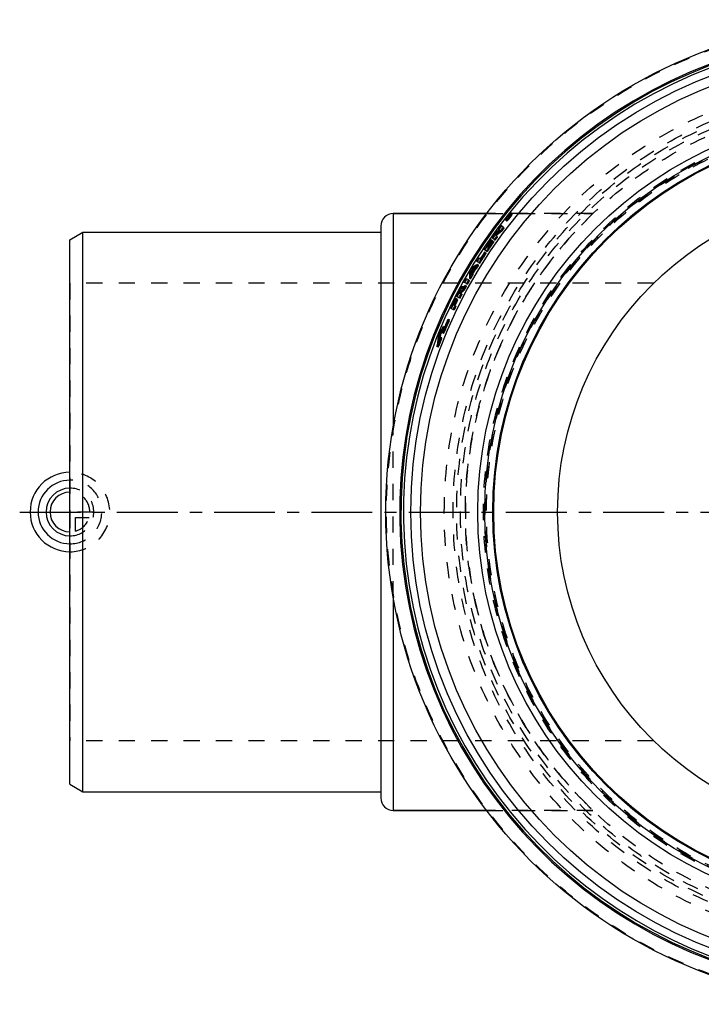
# Model space of a CAD drawing. Header units: millimetres. Extents: x 226 to 774, y 297 to 703.
# Tile 1 of 2: x 226 to 500, y 302 to 698. Entities that reach past the tile are written whole.
import ezdxf

# ---------------------------------------------------------------- set-up
doc = ezdxf.new("R2010")
doc.units = ezdxf.units.MM
doc.header["$LTSCALE"] = 65.185185
doc.linetypes.add('CENTER', pattern=[0.6, 0.375, -0.075, 0.075, -0.075])
doc.linetypes.add('HIDDEN', pattern=[0.2, 0.1, -0.1])
for name, color, linetype in [('FASEN', 7, 'CONTINUOUS'), ('KOERPER', 7, 'CONTINUOUS'), ('KONST.EL_MIT_GEO', 7, 'CONTINUOUS'), ('KURVEN', 7, 'CONTINUOUS'), ('L1', 7, 'CONTINUOUS')]:
    doc.layers.add(name, color=color, linetype=linetype)

msp = doc.modelspace()

# ---------------------------------------------------------------- linework, layer by layer
at = {"layer": 'FASEN', "color": 7, "linetype": 'Continuous'}
for p, q in [((246.5, 609.5), (251.7, 612.5)), ((251.7, 387.5), (251.7, 612.5)), ((246.5, 390.5), (246.5, 609.5)), ((246.5, 390.5), (251.7, 387.5))]:
    msp.add_line(p, q, dxfattribs=at)
at = {"layer": 'FASEN', "color": 8, "linetype": 'HIDDEN'}
msp.add_circle((571.5, 500), 157.5, dxfattribs=at)
at = {"layer": 'FASEN', "color": 7, "linetype": 'Continuous'}
msp.add_circle((571.5, 500), 154.61, dxfattribs=at)
at = {"layer": 'KOERPER', "color": 7, "linetype": 'Continuous'}
for p, q in [((414.01, 620), (376.5, 620)), ((414.01, 380), (376.5, 380))]:
    msp.add_line(p, q, dxfattribs=at)
at = {"layer": 'KOERPER', "color": 8, "linetype": 'HIDDEN'}
for p, q in [((456.8, 620), (414.01, 620)), ((456.8, 380), (414.01, 380))]:
    msp.add_line(p, q, dxfattribs=at)
msp.add_arc((571.5, 500), 166, 133.7063, 226.2937, dxfattribs=at)
at = {"layer": 'KONST.EL_MIT_GEO', "color": 7, "linetype": 'Continuous'}
for p, q in [((376.5, 620), (376.5, 534.34)), ((376.5, 620), (414.01, 620)), ((421.97, 617.8), (422.13, 617.68)), ((422.72, 618.47), (422.45, 618.68)), ((422.67, 619.07), (422.66, 619.06)), ((422.67, 618.87), (422.9, 618.69)), ((422.72, 619.02), (422.76, 618.99)), ((422.83, 618.92), (422.87, 618.89)), ((422.86, 619.08), (423.05, 618.93)), ((423.1, 618.95), (422.87, 618.89)), ((423.03, 619.11), (423.28, 619.17)), ((423.03, 619.11), (423.15, 619.01)), ((423.08, 619.27), (423.04, 619.3)), ((423.74, 620.01), (423.9, 619.88)), ((371.5, 615), (371.5, 385)), ((418.62, 613.95), (419.61, 613.21)), ((420.67, 614.52), (419.64, 615.3)), ((251.7, 612.5), (371.5, 612.5)), ((417.1, 609.65), (416.04, 610.4)), ((417.03, 611.78), (417.42, 611.49)), ((417.44, 611.51), (417.42, 611.49)), ((418.08, 611.02), (417.48, 611.46)), ((419.66, 613.17), (419.65, 613.16)), ((414.02, 606.98), (414.85, 606.41)), ((415.79, 609.54), (415.55, 609.71)), ((416.04, 609.02), (415.8, 609.19)), ((416.61, 608.96), (416.37, 609.13)), ((410.66, 602.41), (411.76, 601.71)), ((413.91, 605.01), (412.83, 605.73)), ((413.44, 604.31), (413.2, 604.47)), ((408.04, 598.17), (408.46, 597.92)), ((410.86, 600.29), (409.75, 600.97)), ((407.23, 596.82), (407.66, 596.57)), ((408.07, 596.66), (408.32, 596.51)), ((408.57, 597.51), (408.83, 597.36)), ((405.9, 591.86), (404.76, 592.49)), ((406.72, 593.33), (405.59, 593.97)), ((401.38, 586.12), (401.65, 585.99)), ((401.77, 586.88), (402.93, 586.29)), ((402.77, 588.81), (403.03, 588.67)), ((402.81, 588.25), (403.7, 587.79)), ((403.21, 588.57), (403.47, 588.43)), ((403.83, 588.92), (403.4, 589.15)), ((404.14, 589.95), (404.57, 589.72)), ((404.86, 589.97), (404.57, 589.72)), ((400.39, 583.46), (401.29, 583.02)), ((401.7, 585.64), (401.97, 585.51)), ((399.38, 582.06), (400.56, 581.5)), ((396.3, 573.97), (396.74, 574.58)), ((396.74, 574.58), (396.83, 574.54)), ((398.32, 577.05), (398.48, 576.98)), ((394.81, 571.58), (395.07, 571.47)), ((395.11, 572.32), (395.38, 572.22)), ((395.34, 572.16), (395.14, 571.88)), ((395.44, 572.31), (395.34, 572.16)), ((396.38, 572.53), (396.54, 572.46)), ((394.1, 566.65), (394.14, 567)), ((394.1, 566.65), (394.19, 566.61)), ((394.55, 567.95), (394.71, 567.89)), ((395.27, 569.79), (395.43, 569.72)), ((376.5, 465.66), (376.5, 380)), ((251.7, 387.5), (371.5, 387.5)), ((376.5, 380), (414.01, 380))]:
    msp.add_line(p, q, dxfattribs=at)
at = {"layer": 'KONST.EL_MIT_GEO', "color": 8, "linetype": 'HIDDEN'}
for p, q in [((414.01, 620), (456.8, 620)), ((422.72, 618.47), (423.1, 618.17)), ((422.76, 618.99), (422.83, 618.92)), ((422.87, 618.89), (423.25, 618.59)), ((422.9, 618.69), (423.28, 618.39)), ((423.05, 618.93), (423.28, 618.74)), ((423.08, 619.27), (423.46, 618.96)), ((423.1, 618.95), (423.09, 618.94)), ((423.11, 618.96), (423.1, 618.95)), ((423.1, 618.95), (423.48, 618.64)), ((423.15, 619.01), (423.41, 618.81)), ((423.25, 618.59), (423.48, 618.64)), ((423.28, 619.17), (423.66, 618.87)), ((423.66, 618.87), (423.41, 618.81)), ((423.9, 619.88), (424.12, 619.7)), ((424.01, 620.34), (424.39, 620.03)), ((420.67, 614.52), (421.06, 614.22)), ((421.71, 617.47), (422.09, 617.17)), ((422.13, 617.68), (422.36, 617.5)), ((418.08, 611.02), (418.48, 610.73)), ((419.66, 613.17), (420.05, 612.88)), ((414.85, 606.41), (415.01, 606.3)), ((415.79, 609.54), (416.19, 609.25)), ((416.04, 609.02), (416.44, 608.73)), ((416.61, 608.96), (417.01, 608.68)), ((417.1, 609.65), (417.5, 609.36)), ((413.44, 604.31), (413.85, 604.04)), ((413.91, 605.01), (414.32, 604.74)), ((409.49, 598.05), (409.91, 597.8)), ((410.41, 599.57), (410.83, 599.31)), ((410.86, 600.29), (411.28, 600.02)), ((411.76, 601.71), (411.93, 601.61)), ((407.14, 594.06), (407.57, 593.82)), ((408.03, 595.6), (408.45, 595.35)), ((408.05, 596.04), (408.47, 595.79)), ((408.09, 597.22), (408.52, 596.97)), ((408.32, 596.51), (408.49, 596.41)), ((408.83, 597.36), (409, 597.26)), ((409.11, 597.83), (409.53, 597.58)), ((246.5, 592), (246.5, 408)), ((481.22, 592), (246.5, 592)), ((404.64, 590.41), (404.2, 590.65)), ((405.49, 591.12), (405.92, 590.88)), ((405.9, 591.86), (406.33, 591.62)), ((406.72, 593.33), (407.15, 593.09)), ((402.93, 586.29), (403.36, 586.06)), ((403.03, 588.67), (403.21, 588.57)), ((403.47, 588.43), (403.65, 588.34)), ((403.53, 588.53), (403.96, 588.3)), ((403.7, 587.79), (404.14, 587.56)), ((404.6, 589.48), (405.04, 589.25)), ((401.29, 583.02), (401.73, 582.8)), ((401.65, 585.99), (402.08, 585.77)), ((401.97, 585.51), (402.41, 585.29)), ((400.56, 581.5), (401, 581.29)), ((397.27, 574.45), (396.82, 574.64)), ((396.83, 574.54), (397.19, 574.39)), ((398.48, 576.98), (398.93, 576.78)), ((399.05, 577.27), (398.6, 577.47)), ((395.07, 571.47), (395.26, 571.39)), ((395.14, 571.88), (395.59, 571.69)), ((395.38, 572.22), (395.56, 572.14)), ((396.27, 572.04), (396.72, 571.86)), ((396.52, 573.81), (396.97, 573.62)), ((396.54, 572.46), (396.99, 572.27)), ((396.68, 573.69), (396.64, 573.64)), ((394.11, 566.54), (394.57, 566.37)), ((394.19, 566.61), (394.55, 566.48)), ((394.36, 566.97), (394.82, 566.8)), ((394.71, 567.89), (395.01, 567.77)), ((394.76, 568), (394.74, 567.92)), ((394.74, 567.92), (394.74, 567.88)), ((394.77, 568.12), (394.76, 568)), ((395.43, 569.72), (395.88, 569.54)), ((395.98, 570.03), (395.53, 570.21)), ((376.5, 465.66), (376.5, 534.34)), ((481.22, 408), (246.5, 408)), ((414.01, 380), (456.8, 380))]:
    msp.add_line(p, q, dxfattribs=at)
at = {"layer": 'KONST.EL_MIT_GEO', "color": 7, "linetype": 'Continuous'}
for radius in [198, 187.94, 184, 161, 158.2, 155, 128.9]:
    msp.add_circle((571.5, 500), radius, dxfattribs=at)
at = {"layer": 'KONST.EL_MIT_GEO', "color": 8, "linetype": 'HIDDEN'}
for radius in [197.71, 174.46, 170.93, 169.5, 168, 166, 158.7, 158, 157.5]:
    msp.add_circle((571.5, 500), radius, dxfattribs=at)
at = {"layer": 'KONST.EL_MIT_GEO', "color": 7, "linetype": 'Continuous'}
for centre, radius, start, end in [((571.5, 500), 192.4, 107.8302, 72.1698), ((571.5, 500), 191.9, 107.8376, 72.1624), ((571.5, 500), 190.91, 107.8414, 72.1586), ((376.5, 615), 5, 90, 180), ((428.22, 614.6), 7.13, 143.4169, 145.1283), ((571.5, 500), 190.53, 141.3427, 141.4704), ((428.5, 614.39), 7.48, 142.8823, 143.4304), ((428.55, 614.36), 7.54, 142.4536, 142.8827), ((430.1, 613.11), 9.6, 141.5148, 141.6843), ((428.55, 614.35), 7.55, 142.3396, 142.4537), ((428.53, 614.36), 7.52, 141.7971, 142.34), ((428.48, 614.41), 7.45, 141.355, 141.7968), ((428.53, 614.37), 7.51, 139.6155, 141.2477), ((571.5, 500), 190.48, 141.3427, 141.3853), ((424.36, 617.7), 2.1, 139.1838, 141.3432), ((571.5, 500), 190.18, 141.3852, 141.4703), ((571.5, 500), 190.38, 141.3427, 141.3853), ((423.31, 618.55), 0.704, 138.9023, 141.345), ((424.27, 617.78), 1.98, 136.6347, 139.2108), ((571.5, 500), 190.33, 141.3427, 141.3853), ((428.51, 614.39), 7.49, 139.4346, 139.6171), ((416.83, 623.72), 7.95, 318.7284, 319.7543), ((424.08, 617.96), 1.73, 135.1785, 136.6233), ((416.71, 623.82), 8.11, 319.7506, 319.9184), ((414.76, 625.38), 10.68, 319.6669, 319.974), ((416.69, 623.84), 8.14, 319.9184, 320.2525), ((414.72, 625.41), 10.73, 319.974, 320.4304), ((416.68, 623.85), 8.15, 320.2525, 320.4191), ((416.69, 623.84), 8.14, 320.419, 320.7522), ((414.8, 625.35), 10.64, 320.4283, 321.4958), ((416.74, 623.8), 8.07, 320.7521, 321.0875), ((416.76, 623.78), 8.05, 321.0884, 321.9298), ((571.5, 500), 190.18, 141.1989, 141.2861), ((416.68, 623.84), 8.14, 321.9293, 322.5963), ((414.79, 625.36), 10.64, 321.4983, 321.9549), ((416.7, 623.83), 8.12, 322.596, 322.9314), ((414.74, 625.4), 10.71, 321.9545, 322.106), ((416.73, 623.81), 8.08, 322.9315, 323.1), ((414.72, 625.41), 10.73, 322.106, 322.2575), ((416.83, 623.73), 7.96, 323.0984, 323.7819), ((414.72, 625.41), 10.73, 322.2575, 322.5609), ((414.73, 625.4), 10.72, 322.5609, 322.7131), ((417.12, 623.52), 7.6, 323.7788, 324.6668), ((414.76, 625.38), 10.68, 322.713, 323.0193), ((414.83, 625.33), 10.59, 323.0192, 323.3288), ((414.91, 625.27), 10.49, 323.329, 323.4854), ((420.89, 621.43), 3.39, 330.9495, 332.2734), ((421.4, 621.16), 2.8, 332.2675, 333.7762), ((571.5, 500), 190.68, 142.792, 143.3025), ((571.88, 499.78), 190.62, 142.8083, 143.3177), ((571.5, 500), 189.37, 142.7918, 143.3024), ((420.1, 620.11), 3.17, 310.0514, 311.0914), ((419.91, 620.33), 3.46, 311.0807, 311.4075), ((571.5, 500), 190.68, 144.1096, 144.6202), ((571.88, 499.78), 190.62, 144.123, 144.6324), ((532.01, 467.69), 184.35, 127.7255, 128.5903), ((571.5, 500), 189.37, 144.1095, 144.6201), ((532.26, 467.46), 184.21, 127.701, 128.5588), ((532, 467.72), 183.79, 127.6876, 128.5472), ((571.5, 500), 190.68, 144.8755, 146.3222), ((571.88, 499.78), 190.62, 145.821, 146.3305), ((571.5, 500), 189.37, 144.8754, 146.3221), ((571.5, 500), 190.38, 144.8755, 145.8116), ((571.5, 500), 190.17, 144.9606, 145.8115), ((571.5, 500), 189.88, 144.9605, 145.8115), ((571.5, 500), 189.67, 144.8754, 145.8115), ((571.5, 500), 190.68, 147.5135, 148.0241), ((571.88, 499.78), 190.62, 147.5192, 148.0286), ((571.5, 500), 189.37, 146.5774, 148.0241), ((571.5, 500), 189.67, 146.5774, 147.5135), ((571.5, 500), 190.68, 149.0122, 149.4843), ((498.71, 446.71), 176.52, 120.012, 120.9069), ((498.92, 446.45), 176.43, 120.2907, 120.8471), ((498.88, 446.59), 175.88, 120.5478, 120.6915), ((571.5, 500), 189.37, 148.2794, 148.8163), ((583.39, 589.41), 176.31, 177.5898, 178.4858), ((571.5, 500), 189.37, 149.6801, 150.217), ((583.94, 589.34), 176.43, 177.6528, 178.209), ((571.88, 499.78), 190.62, 149.0144, 149.4854), ((583.8, 589.31), 175.88, 177.8057, 177.9495), ((571.5, 500), 189.58, 148.9338, 149.5626), ((571.5, 500), 189.88, 149.0997, 149.3967), ((584.32, 589.29), 176.4, 177.4214, 177.6029), ((499.15, 446.14), 176.4, 120.8944, 121.0759), ((523.18, 454.28), 180.48, 130.6969, 131.2641), ((571.5, 500), 189.37, 151.2382, 151.8016), ((571.5, 500), 190.68, 150.4723, 150.9829), ((571.88, 499.78), 190.62, 150.4712, 150.9807), ((571.5, 500), 189.37, 150.4723, 150.9829), ((571.5, 500), 190.68, 153.1487, 154.5102), ((571.5, 500), 190.68, 152.2415, 152.8934), ((571.88, 499.78), 190.62, 152.3809, 152.8868), ((571.5, 500), 190.38, 152.2415, 152.3828), ((571.5, 500), 189.37, 152.3828, 152.8934), ((571.5, 500), 190.17, 152.2415, 152.3828), ((405.76, 587.23), 3.09, 149.375, 152.2401), ((571.5, 500), 189.88, 152.2083, 152.3828), ((523.59, 453.86), 180.42, 131.2601, 131.7165), ((571.88, 499.78), 190.62, 153.9906, 154.5), ((571.5, 500), 190.38, 153.1487, 153.9997), ((571.5, 500), 189.37, 153.9997, 154.5103), ((571.5, 500), 190.17, 153.2338, 153.9997), ((571.5, 500), 189.88, 153.2338, 153.9997), ((571.5, 500), 189.55, 156.0137, 157.503), ((571.5, 500), 189.37, 156.0137, 157.503), ((400.6, 576.04), 2.5, 155.5519, 156.0127), ((578.14, 542.61), 185.6, 171.0226, 172.4508), ((578.39, 542.57), 185.58, 170.9147, 172.1411), ((546.79, 464.64), 186.01, 144.0004, 144.6262), ((546.77, 464.65), 185.72, 144.0013, 144.5717), ((571.5, 500), 189.37, 158.3965, 159.29), ((571.5, 500), 189.55, 158.3965, 158.9928), ((397.6, 568.87), 2.5, 157.703, 158.3947), ((376.5, 385), 5, 180, 270)]:
    msp.add_arc(centre, radius, start, end, dxfattribs=at)
at = {"layer": 'KONST.EL_MIT_GEO', "color": 8, "linetype": 'HIDDEN'}
for centre, radius, start, end in [((425.83, 615.79), 4.07, 149.9972, 151.7389), ((430.2, 613.02), 9.25, 143.919, 144.4483), ((430.41, 612.86), 9.51, 143.0598, 143.9184), ((430.5, 612.79), 9.63, 142.8895, 143.0616), ((571.88, 499.78), 190.47, 141.3624, 141.4897), ((430.53, 612.78), 9.66, 142.2122, 142.8895), ((430.51, 612.79), 9.64, 142.0432, 142.2123), ((430.47, 612.82), 9.59, 141.5337, 142.0436), ((430.41, 612.87), 9.51, 141.1904, 141.5333), ((430.44, 612.84), 9.55, 141.0199, 141.1904), ((430.47, 612.82), 9.59, 140.85, 141.0199), ((430.5, 612.8), 9.62, 140.6805, 140.85), ((430.51, 612.78), 9.64, 140.5267, 140.6806), ((571.88, 499.78), 190.42, 141.3624, 141.4048), ((430.52, 612.78), 9.65, 140.3424, 140.5267), ((424.72, 617.41), 2.08, 138.2122, 141.3702), ((571.88, 499.78), 190.13, 141.4048, 141.4897), ((430.53, 612.77), 9.66, 140.0039, 140.1732), ((571.88, 499.78), 190.32, 141.3624, 141.4048), ((430.52, 612.78), 9.65, 139.7994, 140.0039), ((430.5, 612.8), 9.62, 139.6234, 139.7994), ((571.88, 499.78), 190.27, 141.3624, 141.4048), ((430.48, 612.81), 9.6, 139.4934, 139.6234), ((424.64, 617.48), 1.97, 137.4305, 138.2063), ((430.45, 612.83), 9.56, 139.3222, 139.4935), ((424.48, 617.63), 1.75, 134.9129, 137.4746), ((430.42, 612.86), 9.52, 139.1503, 139.3222), ((430.38, 612.9), 9.46, 138.9774, 139.1503), ((430.33, 612.94), 9.4, 138.8036, 138.9775), ((424.22, 617.9), 1.38, 132.8652, 134.9087), ((430.25, 613.01), 9.29, 138.4525, 138.804), ((430.12, 613.13), 9.11, 138.0957, 138.4526), ((571.88, 499.78), 190.13, 141.2189, 141.3059), ((426.42, 616.84), 3.87, 130.6423, 132.732), ((426.06, 617.25), 3.33, 130.2762, 130.6163), ((425.87, 617.48), 3.03, 129.0608, 130.2907), ((425.7, 617.69), 2.76, 128.8149, 129.0456), ((571.88, 499.78), 189.32, 142.8083, 143.3177), ((424.55, 616.46), 2.63, 153.6673, 154.7028), ((424.79, 616.34), 2.9, 153.1539, 153.6758), ((425.12, 616.18), 3.27, 151.7583, 153.137), ((571.88, 499.78), 189.32, 144.123, 144.6324), ((532.25, 467.49), 183.64, 127.6574, 128.521), ((571.88, 499.78), 190.62, 144.8871, 145.821), ((571.88, 499.78), 189.32, 144.8871, 146.3305), ((571.88, 499.78), 190.32, 144.8871, 145.8211), ((571.88, 499.78), 190.11, 144.972, 145.8211), ((571.88, 499.78), 189.82, 144.972, 145.8211), ((571.88, 499.78), 189.61, 144.8871, 145.8211), ((571.88, 499.78), 189.32, 146.5852, 148.0286), ((571.88, 499.78), 189.61, 146.5852, 147.5192), ((571.88, 499.78), 189.32, 148.2834, 148.819), ((498.6, 447), 175.79, 119.9521, 120.2906), ((571.88, 499.78), 189.32, 149.6809, 150.2165), ((583.3, 589.37), 175.79, 178.2092, 178.5477), ((583.99, 589.26), 175.65, 177.8685, 178.0121), ((571.88, 499.78), 189.52, 148.9362, 149.5636), ((571.88, 499.78), 189.82, 149.1018, 149.3981), ((584.52, 589.24), 176.17, 177.4845, 177.6658), ((499.29, 445.99), 176.17, 120.8341, 121.0154), ((499.02, 446.44), 175.65, 120.4877, 120.6314), ((406.41, 588.18), 2.93, 137.3899, 139.2014), ((523.32, 454.14), 180.23, 130.6455, 131.091), ((571.88, 499.78), 189.32, 151.2354, 151.7975), ((571.88, 499.78), 189.32, 150.4712, 150.9807), ((571.88, 499.78), 190.62, 152.2364, 152.3809), ((413.88, 582.96), 12.07, 150.3067, 152.238), ((571.88, 499.78), 190.32, 152.2364, 152.3774), ((571.88, 499.78), 189.32, 152.3774, 152.8868), ((413.52, 583.16), 11.65, 149.374, 150.3086), ((571.88, 499.78), 190.11, 152.2364, 152.3774), ((571.88, 499.78), 189.82, 152.2033, 152.3774), ((523.77, 453.66), 180.23, 131.2076, 131.6635), ((571.88, 499.78), 190.62, 153.1415, 153.9906), ((571.88, 499.78), 190.32, 153.1415, 153.9906), ((571.88, 499.78), 189.32, 153.9906, 154.5), ((571.88, 499.78), 190.11, 153.2264, 153.9906), ((571.88, 499.78), 189.82, 153.2264, 153.9906), ((546.78, 464.59), 185.57, 143.7225, 143.987), ((571.88, 499.78), 189.49, 156, 157.4858), ((571.88, 499.78), 189.32, 156, 157.4858), ((578.72, 542.46), 185.73, 171.039, 172.0611), ((578.73, 542.46), 185.46, 170.9308, 172.1549), ((547.05, 464.39), 185.9, 144.0078, 144.5777), ((547.07, 464.38), 185.64, 143.9538, 144.6859), ((578.12, 542.55), 185.12, 172.1361, 172.5732), ((571.88, 499.78), 189.32, 158.3774, 159.2689), ((571.88, 499.78), 189.49, 158.3774, 158.9724)]:
    msp.add_arc(centre, radius, start, end, dxfattribs=at)
at = {"layer": 'KONST.EL_MIT_GEO', "color": 7, "linetype": 'Continuous'}
for points, knots in [([(421.71, 617.47), (421.69, 617.48), (421.68, 617.55), (421.72, 617.74), (421.8, 617.9), (421.86, 618.02)], [0, 0, 0, 0, 0.120037, 0.320851, 1, 1, 1, 1]), ([(421.86, 618.02), (421.95, 618.19), (422.18, 618.55), (422.43, 618.89), (422.57, 619.06)], [0, 0, 0, 0, 0.460035, 1, 1, 1, 1]), ([(422.37, 618.67), (422.3, 618.57), (422.17, 618.38), (422.04, 618.15), (421.98, 617.99), (421.95, 617.9), (421.95, 617.82), (421.97, 617.8)], [0, 0, 0, 0, 0.386249, 0.693713, 0.809634, 0.898745, 1, 1, 1, 1]), ([(421.97, 617.8), (421.98, 617.79), (422.03, 617.79), (422.09, 617.82), (422.18, 617.87), (422.33, 617.98), (422.54, 618.18), (422.72, 618.37), (422.81, 618.47)], [0, 0, 0, 0, 0.040377, 0.102812, 0.192393, 0.309221, 0.618059, 1, 1, 1, 1]), ([(422.9, 618.47), (422.78, 618.33), (422.56, 618.08), (422.32, 617.83), (422.2, 617.73)], [0, 0, 0, 0, 0.540584, 1, 1, 1, 1]), ([(422.58, 619.09), (422.74, 619.28), (423.03, 619.63), (423.36, 619.95), (423.52, 620.08)], [0, 0, 0, 0, 0.541521, 1, 1, 1, 1]), ([(422.86, 619.08), (422.86, 619.08), (422.83, 619.07), (422.82, 619.05), (422.81, 619.04)], [0, 0, 0, 0, 0.312085, 1, 1, 1, 1]), ([(423.74, 620.01), (423.73, 620.02), (423.68, 620.02), (423.61, 619.99), (423.51, 619.94), (423.35, 619.81), (423.11, 619.58), (422.92, 619.37), (422.82, 619.26)], [0, 0, 0, 0, 0.0393, 0.101872, 0.192461, 0.310847, 0.621988, 1, 1, 1, 1]), ([(422.83, 618.92), (422.84, 618.93), (422.85, 618.95), (422.87, 618.97), (422.88, 618.99)], [0, 0, 0, 0, 0.266057, 1, 1, 1, 1]), ([(422.86, 619.17), (422.88, 619.19), (422.91, 619.23), (422.97, 619.27), (423.01, 619.3), (423.03, 619.31), (423.04, 619.3)], [0, 0, 0, 0, 0.379759, 0.682886, 0.892011, 1, 1, 1, 1]), ([(422.88, 618.99), (422.88, 618.99), (422.89, 619.01), (422.9, 619.03), (422.9, 619.04)], [0, 0, 0, 0, 0.328425, 1, 1, 1, 1]), ([(422.9, 619.04), (422.9, 619.04), (422.9, 619.05), (422.9, 619.05), (422.9, 619.05)], [0, 0, 0, 0, 0.586306, 1, 1, 1, 1]), ([(423.08, 619.27), (423.08, 619.27), (423.09, 619.25), (423.07, 619.19), (423.04, 619.15), (423.03, 619.11)], [0, 0, 0, 0, 0.113451, 0.314905, 1, 1, 1, 1]), ([(423.32, 619.12), (423.4, 619.23), (423.53, 619.42), (423.66, 619.66), (423.73, 619.82), (423.76, 619.91), (423.77, 619.99), (423.74, 620.01)], [0, 0, 0, 0, 0.385786, 0.693683, 0.809809, 0.899037, 1, 1, 1, 1]), ([(423.85, 619.79), (423.82, 619.73), (423.66, 619.47), (423.49, 619.22), (423.34, 619.03)], [0, 0, 0, 0, 0.219017, 1, 1, 1, 1]), ([(423.52, 620.08), (423.61, 620.17), (423.75, 620.27), (423.92, 620.36), (423.99, 620.36), (424.01, 620.34)], [0, 0, 0, 0, 0.677906, 0.878827, 1, 1, 1, 1]), ([(423.96, 620.02), (423.96, 620.01), (423.95, 619.98), (423.93, 619.95), (423.92, 619.92)], [0, 0, 0, 0, 0.238133, 1, 1, 1, 1]), ([(424.01, 620.34), (424.04, 620.32), (424.03, 620.23), (424.01, 620.13), (423.98, 620.05), (423.96, 620.02)], [0, 0, 0, 0, 0.338184, 0.626577, 1, 1, 1, 1]), ([(422, 617.57), (421.97, 617.55), (421.91, 617.51), (421.82, 617.46), (421.74, 617.45), (421.71, 617.47)], [0, 0, 0, 0, 0.371682, 0.659233, 1, 1, 1, 1]), ([(422.14, 617.68), (422.13, 617.67), (422.08, 617.63), (422.04, 617.6), (422, 617.57)], [0, 0, 0, 0, 0.269108, 1, 1, 1, 1]), ([(402.77, 588.81), (402.9, 589.07), (403.12, 589.44), (403.41, 589.89), (403.62, 590.17), (403.81, 590.4), (403.95, 590.54), (404.05, 590.61), (404.12, 590.65), (404.18, 590.66), (404.2, 590.65)], [0, 0, 0, 0, 0.368931, 0.53632, 0.683598, 0.806, 0.899645, 0.934856, 0.962591, 1, 1, 1, 1]), ([(404.19, 590.1), (404.18, 590.09), (404.13, 590.04), (404.09, 589.98), (404.06, 589.94)], [0, 0, 0, 0, 0.237302, 1, 1, 1, 1]), ([(404.2, 590.65), (404.23, 590.63), (404.25, 590.58), (404.26, 590.5), (404.25, 590.38), (404.22, 590.2), (404.17, 590.04), (404.14, 589.95)], [0, 0, 0, 0, 0.119761, 0.20852, 0.320568, 0.61514, 1, 1, 1, 1]), ([(403.4, 589.15), (403.38, 589.16), (403.33, 589.13), (403.28, 589.06), (403.19, 588.94), (403.13, 588.85), (403.1, 588.8)], [0, 0, 0, 0, 0.097536, 0.309398, 0.621216, 1, 1, 1, 1]), ([(403.21, 588.57), (403.25, 588.64), (403.31, 588.77), (403.38, 588.95), (403.41, 589.06), (403.42, 589.14), (403.4, 589.15)], [0, 0, 0, 0, 0.37475, 0.693301, 0.904262, 1, 1, 1, 1]), ([(404.06, 589.94), (404.01, 589.88), (403.81, 589.61), (403.63, 589.33), (403.49, 589.1)], [0, 0, 0, 0, 0.221159, 1, 1, 1, 1]), ([(403.84, 588.81), (403.85, 588.84), (403.85, 588.87), (403.84, 588.91), (403.83, 588.92)], [0, 0, 0, 0, 0.658852, 1, 1, 1, 1]), ([(396.82, 574.64), (396.83, 574.64), (396.84, 574.6), (396.83, 574.53), (396.81, 574.43), (396.75, 574.26), (396.66, 574.04), (396.57, 573.88), (396.52, 573.81)], [0, 0, 0, 0, 0.038056, 0.113611, 0.23086, 0.382859, 0.721451, 1, 1, 1, 1]), ([(396.74, 574.58), (396.75, 574.6), (396.77, 574.62), (396.81, 574.65), (396.82, 574.64)], [0, 0, 0, 0, 0.678416, 1, 1, 1, 1]), ([(398.33, 577.07), (398.36, 577.13), (398.4, 577.23), (398.48, 577.35), (398.53, 577.43), (398.59, 577.47), (398.6, 577.47)], [0, 0, 0, 0, 0.36963, 0.684125, 0.903458, 1, 1, 1, 1]), ([(398.6, 577.47), (398.61, 577.46), (398.62, 577.39), (398.6, 577.3), (398.55, 577.15), (398.51, 577.04), (398.48, 576.98)], [0, 0, 0, 0, 0.095632, 0.306138, 0.62467, 1, 1, 1, 1]), ([(394.81, 571.58), (394.81, 571.63), (394.85, 571.75), (394.89, 571.86), (394.91, 571.92)], [0, 0, 0, 0, 0.444302, 1, 1, 1, 1]), ([(394.91, 571.92), (394.94, 572), (395, 572.14), (395.07, 572.27), (395.11, 572.32)], [0, 0, 0, 0, 0.554796, 1, 1, 1, 1]), ([(396.27, 572.04), (396.26, 572.05), (396.25, 572.11), (396.27, 572.21), (396.31, 572.36), (396.35, 572.47), (396.38, 572.53)], [0, 0, 0, 0, 0.095631, 0.306201, 0.624756, 1, 1, 1, 1]), ([(396.54, 572.46), (396.51, 572.4), (396.47, 572.3), (396.39, 572.16), (396.34, 572.08), (396.29, 572.03), (396.27, 572.04)], [0, 0, 0, 0, 0.367523, 0.682545, 0.903358, 1, 1, 1, 1]), ([(394.11, 566.54), (394.1, 566.55), (394.09, 566.59), (394.09, 566.62), (394.1, 566.65)], [0, 0, 0, 0, 0.324108, 1, 1, 1, 1]), ([(394.36, 566.97), (394.34, 566.91), (394.3, 566.81), (394.22, 566.66), (394.18, 566.58), (394.13, 566.54), (394.11, 566.54)], [0, 0, 0, 0, 0.369571, 0.685692, 0.904196, 1, 1, 1, 1]), ([(395.28, 569.82), (395.3, 569.87), (395.35, 569.97), (395.42, 570.1), (395.47, 570.17), (395.51, 570.22), (395.53, 570.21)], [0, 0, 0, 0, 0.370689, 0.68492, 0.903483, 1, 1, 1, 1]), ([(395.53, 570.21), (395.54, 570.2), (395.55, 570.14), (395.53, 570.04), (395.49, 569.89), (395.45, 569.78), (395.43, 569.72)], [0, 0, 0, 0, 0.095634, 0.306142, 0.624672, 1, 1, 1, 1])]:
    msp.add_open_spline(points, degree=3, knots=knots, dxfattribs=at)
at = {"layer": 'KONST.EL_MIT_GEO', "color": 8, "linetype": 'HIDDEN'}
for points, knots in [([(422.09, 617.17), (422.11, 617.15), (422.19, 617.15), (422.36, 617.24), (422.66, 617.48), (423.05, 617.89), (423.49, 618.4), (423.89, 618.94), (424.2, 619.41), (424.37, 619.75), (424.42, 619.95), (424.4, 620.02), (424.39, 620.03)], [0, 0, 0, 0, 0.0189, 0.050581, 0.157813, 0.315384, 0.5, 0.684616, 0.842187, 0.949419, 0.9811, 1, 1, 1, 1]), ([(422.67, 618.4), (422.64, 618.35), (422.51, 618.16), (422.39, 617.97), (422.3, 617.83)], [0, 0, 0, 0, 0.268625, 1, 1, 1, 1]), ([(424.12, 619.7), (424.1, 619.71), (424.05, 619.71), (423.91, 619.65), (423.68, 619.46), (423.37, 619.15), (423.04, 618.76), (422.73, 618.35), (422.49, 617.98), (422.37, 617.72), (422.33, 617.57), (422.34, 617.51), (422.36, 617.5)], [0, 0, 0, 0, 0.018889, 0.050586, 0.157915, 0.31552, 0.5, 0.68448, 0.842085, 0.949414, 0.981111, 1, 1, 1, 1]), ([(422.36, 617.5), (422.37, 617.49), (422.43, 617.49), (422.56, 617.56), (422.79, 617.74), (423.1, 618.06), (423.43, 618.45), (423.74, 618.86), (423.98, 619.23), (424.11, 619.49), (424.14, 619.64), (424.13, 619.69), (424.12, 619.7)], [0, 0, 0, 0, 0.018899, 0.050582, 0.157826, 0.315402, 0.5, 0.684598, 0.842174, 0.949418, 0.981101, 1, 1, 1, 1]), ([(423.24, 618.78), (423.24, 618.78), (423.22, 618.77), (423.2, 618.75), (423.17, 618.72), (423.15, 618.69), (423.14, 618.68)], [0, 0, 0, 0, 0.102358, 0.322496, 0.63324, 1, 1, 1, 1]), ([(423.21, 618.62), (423.22, 618.63), (423.24, 618.66), (423.27, 618.7), (423.28, 618.72), (423.29, 618.74), (423.28, 618.74)], [0, 0, 0, 0, 0.366815, 0.677553, 0.897651, 1, 1, 1, 1]), ([(423.33, 618.95), (423.32, 618.95), (423.31, 618.93), (423.29, 618.92), (423.28, 618.91)], [0, 0, 0, 0, 0.231436, 1, 1, 1, 1]), ([(423.79, 619.68), (423.75, 619.65), (423.59, 619.5), (423.44, 619.34), (423.33, 619.22)], [0, 0, 0, 0, 0.229097, 1, 1, 1, 1]), ([(423.42, 619), (423.41, 619), (423.39, 618.99), (423.37, 618.98), (423.36, 618.97)], [0, 0, 0, 0, 0.342619, 1, 1, 1, 1]), ([(423.41, 618.81), (423.43, 618.84), (423.45, 618.89), (423.47, 618.94), (423.46, 618.96), (423.46, 618.96)], [0, 0, 0, 0, 0.685096, 0.88646, 1, 1, 1, 1]), ([(424.09, 619.93), (424.08, 619.92), (424.04, 619.9), (424, 619.86), (423.97, 619.84)], [0, 0, 0, 0, 0.232459, 1, 1, 1, 1]), ([(424.39, 620.03), (424.36, 620.06), (424.28, 620.04), (424.18, 619.99), (424.12, 619.95), (424.09, 619.93)], [0, 0, 0, 0, 0.34079, 0.628277, 1, 1, 1, 1]), ([(422.13, 617.49), (422.12, 617.45), (422.09, 617.38), (422.07, 617.28), (422.06, 617.19), (422.09, 617.17)], [0, 0, 0, 0, 0.373461, 0.661798, 1, 1, 1, 1]), ([(422.18, 617.58), (422.17, 617.58), (422.16, 617.55), (422.14, 617.51), (422.13, 617.49)], [0, 0, 0, 0, 0.261805, 1, 1, 1, 1]), ([(404.64, 590.41), (404.59, 590.44), (404.48, 590.38), (404.36, 590.29), (404.29, 590.21), (404.25, 590.17)], [0, 0, 0, 0, 0.32906, 0.619094, 1, 1, 1, 1]), ([(404.57, 589.72), (404.6, 589.8), (404.65, 589.96), (404.69, 590.15), (404.69, 590.27), (404.69, 590.34), (404.66, 590.4), (404.64, 590.41)], [0, 0, 0, 0, 0.384903, 0.679379, 0.791381, 0.880123, 1, 1, 1, 1]), ([(403.83, 588.92), (403.81, 588.93), (403.75, 588.88), (403.68, 588.78), (403.57, 588.63), (403.5, 588.51), (403.46, 588.44)], [0, 0, 0, 0, 0.09671, 0.31777, 0.632804, 1, 1, 1, 1]), ([(403.65, 588.34), (403.69, 588.43), (403.77, 588.58), (403.83, 588.74), (403.84, 588.81)], [0, 0, 0, 0, 0.571052, 1, 1, 1, 1]), ([(396.97, 573.62), (397.02, 573.69), (397.11, 573.85), (397.2, 574.06), (397.26, 574.24), (397.28, 574.34), (397.29, 574.41), (397.28, 574.44), (397.27, 574.45)], [0, 0, 0, 0, 0.278601, 0.617481, 0.76947, 0.886564, 0.961969, 1, 1, 1, 1]), ([(397.27, 574.45), (397.26, 574.45), (397.22, 574.43), (397.2, 574.41), (397.19, 574.39)], [0, 0, 0, 0, 0.321757, 1, 1, 1, 1]), ([(399.05, 577.27), (399.03, 577.27), (398.98, 577.23), (398.93, 577.15), (398.85, 577.01), (398.8, 576.91), (398.77, 576.85)], [0, 0, 0, 0, 0.096572, 0.317188, 0.632232, 1, 1, 1, 1]), ([(398.93, 576.78), (398.95, 576.84), (399, 576.95), (399.04, 577.1), (399.07, 577.19), (399.06, 577.26), (399.05, 577.27)], [0, 0, 0, 0, 0.375699, 0.694218, 0.904442, 1, 1, 1, 1]), ([(395.56, 572.14), (395.53, 572.09), (395.46, 571.97), (395.37, 571.78), (395.3, 571.58), (395.27, 571.45), (395.26, 571.39)], [0, 0, 0, 0, 0.222057, 0.5, 0.777943, 1, 1, 1, 1]), ([(396.83, 572.34), (396.81, 572.28), (396.76, 572.17), (396.72, 572.02), (396.7, 571.93), (396.71, 571.86), (396.72, 571.86)], [0, 0, 0, 0, 0.375614, 0.694159, 0.904444, 1, 1, 1, 1]), ([(396.72, 571.86), (396.74, 571.85), (396.79, 571.9), (396.84, 571.98), (396.92, 572.11), (396.97, 572.22), (396.99, 572.27)], [0, 0, 0, 0, 0.09657, 0.317126, 0.632152, 1, 1, 1, 1]), ([(394.55, 566.48), (394.55, 566.45), (394.54, 566.42), (394.55, 566.37), (394.57, 566.37)], [0, 0, 0, 0, 0.675756, 1, 1, 1, 1]), ([(394.57, 566.37), (394.58, 566.36), (394.63, 566.41), (394.68, 566.49), (394.75, 566.63), (394.8, 566.74), (394.82, 566.8)], [0, 0, 0, 0, 0.095741, 0.313983, 0.630104, 1, 1, 1, 1]), ([(395.98, 570.03), (395.97, 570.04), (395.92, 569.99), (395.87, 569.91), (395.79, 569.77), (395.75, 569.67), (395.72, 569.61)], [0, 0, 0, 0, 0.096572, 0.317188, 0.632232, 1, 1, 1, 1]), ([(395.88, 569.54), (395.91, 569.6), (395.95, 569.71), (395.99, 569.86), (396, 569.96), (396, 570.02), (395.98, 570.03)], [0, 0, 0, 0, 0.375699, 0.694218, 0.904442, 1, 1, 1, 1])]:
    msp.add_open_spline(points, degree=3, knots=knots, dxfattribs=at)
at = {"layer": 'KONST.EL_MIT_GEO', "color": 7, "linetype": 'Continuous'}
msp.add_open_spline([(422.81, 619.04), (422.8, 619.03), (422.79, 619.02), (422.77, 619.01)], degree=3, dxfattribs=at)
at = {"layer": 'KONST.EL_MIT_GEO', "color": 8, "linetype": 'HIDDEN'}
msp.add_open_spline([(423.36, 618.97), (423.35, 618.97), (423.34, 618.96), (423.33, 618.95)], degree=3, dxfattribs=at)
at = {"layer": 'KURVEN', "color": 8, "linetype": 'HIDDEN'}
for p, q in [((246.5, 500), (246.5, 490.4)), ((256.1, 500), (246.5, 500)), ((248.7, 492.31), (248.7, 497.8)), ((248.7, 497.8), (254.19, 497.8))]:
    msp.add_line(p, q, dxfattribs=at)
at = {"layer": 'KURVEN', "color": 40, "linetype": 'Continuous'}
for radius, start in [(16, 90), (12.8, 90), (9.6, 90.0001), (8, 90.0001)]:
    msp.add_arc((246.5, 500), radius, start, 270, dxfattribs=at)
at = {"layer": 'KURVEN', "color": 8, "linetype": 'HIDDEN'}
for radius, start, end in [(16, 270, 90), (12.8, 270, 90), (9.6, 270, 90.0001), (8, 0, 90.0001), (8, 285.962, 344.038)]:
    msp.add_arc((246.5, 500), radius, start, end, dxfattribs=at)
at = {"layer": 'L1', "color": 2, "linetype": 'CENTER'}
msp.add_line((226.28, 500), (774.5, 500), dxfattribs=at)

doc.saveas('drawing.dxf')
